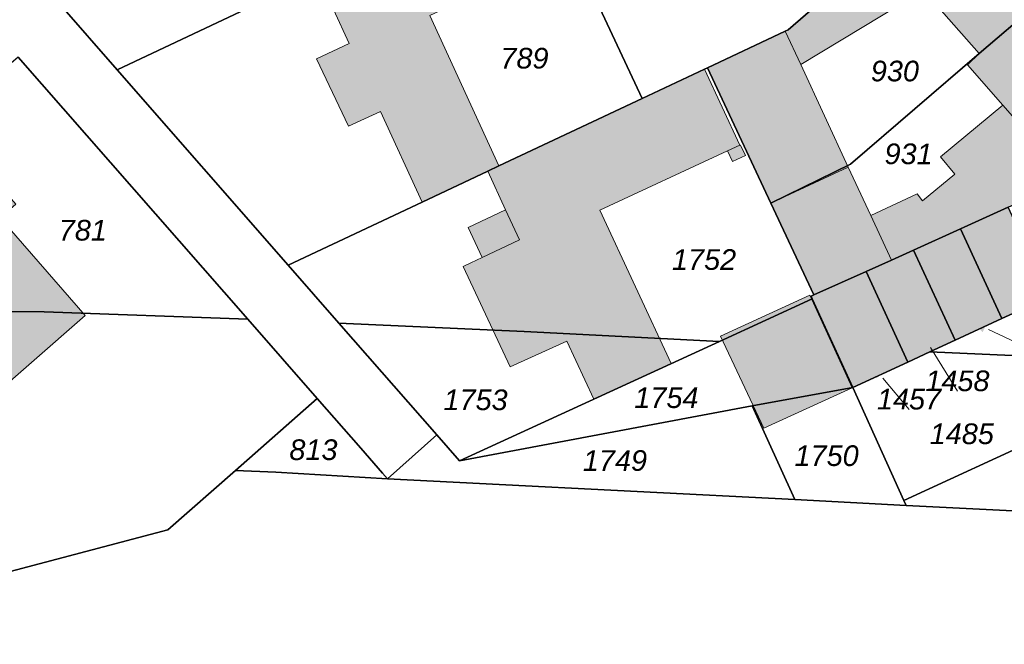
# Model space of a CAD drawing. Header units: metres. Extents: x 32338650 to 32340431, y 5701793 to 5703325.
# Tile 238 of 256: x 32340079 to 32340139, y 5702372 to 5702410. Entities that reach past the tile are written whole.
import ezdxf

# ---------------------------------------------------------------- set-up
doc = ezdxf.new("R2010")
doc.units = ezdxf.units.M
doc.header["$LTSCALE"] = 0.1
doc.layers.add('Keine', color=7, linetype='Continuous', lineweight=9)
for name, color, linetype, lineweight, true_color in [('LPB-BE-Flurstück_Grenze', 7, 'Continuous', 70, 0x004c99), ('LPB-BE-Flurstück_Nummer', 7, 'Continuous', 70, 0x004c99), ('LPB-BE-Gebäude', 7, 'Continuous', 70, 0x004c99)]:
    doc.layers.add(name, color=color, linetype=linetype, lineweight=lineweight, true_color=true_color)
doc.styles.add('Arial (italic)', font='ariali.ttf')

# ---------------------------------------------------------------- blocks, each defined once
blk = doc.blocks.new('2004')
at = {"layer": 'Keine', "color": 7, "linetype": 'Continuous'}
blk.add_solid([(0, 0), (0.75, -0.3), (0.75, 0.3)], dxfattribs=at)

msp = doc.modelspace()

# ---------------------------------------------------------------- hatches: boundary and pattern name
at = {"layer": 'LPB-BE-Gebäude', "linetype": 'Continuous', "lineweight": 0, "true_color": 0xc7c8ca}
for points in [[(32340124.947, 5702399.13), (32340129.63, 5702401.31), (32340126.752, 5702407.522), (32340134.182, 5702412.021), (32340137.567, 5702408.18), (32340144.391, 5702414.024), (32340141.906, 5702416.868), (32340141.159, 5702416.208), (32340137.879, 5702419.946), (32340131.83, 5702414.69), (32340131.072, 5702414.03), (32340125.998, 5702409.625), (32340125.814, 5702409.532), (32340121.11, 5702407.323), (32340124.947, 5702399.13)], [(32340124.947, 5702399.13), (32340129.63, 5702401.31), (32340126.752, 5702407.522), (32340134.182, 5702412.021), (32340137.567, 5702408.18), (32340144.391, 5702414.024), (32340141.906, 5702416.868), (32340141.159, 5702416.208), (32340137.879, 5702419.946), (32340131.83, 5702414.69), (32340131.072, 5702414.03), (32340125.998, 5702409.625), (32340125.814, 5702409.532), (32340121.11, 5702407.323), (32340124.947, 5702399.13)], [(32340097.426, 5702407.874), (32340099.36, 5702403.792), (32340101.298, 5702404.683), (32340103.825, 5702399.196), (32340107.794, 5702401.064), (32340108.478, 5702401.387), (32340104.288, 5702410.495), (32340112.716, 5702414.443), (32340110.564, 5702419.074), (32340106.81, 5702417.317), (32340098.187, 5702413.247), (32340097.503, 5702412.925), (32340099.405, 5702408.794), (32340097.426, 5702407.874)], [(32340097.426, 5702407.874), (32340099.36, 5702403.792), (32340101.298, 5702404.683), (32340103.825, 5702399.196), (32340107.794, 5702401.064), (32340108.478, 5702401.387), (32340104.288, 5702410.495), (32340112.716, 5702414.443), (32340110.564, 5702419.074), (32340106.81, 5702417.317), (32340098.187, 5702413.247), (32340097.503, 5702412.925), (32340099.405, 5702408.794), (32340097.426, 5702407.874)], [(32340125.814, 5702409.532), (32340126.752, 5702407.522), (32340134.182, 5702412.021), (32340131.83, 5702414.69), (32340131.072, 5702414.03), (32340125.998, 5702409.625), (32340125.814, 5702409.532)], [(32340125.814, 5702409.532), (32340126.752, 5702407.522), (32340134.182, 5702412.021), (32340131.83, 5702414.69), (32340131.072, 5702414.03), (32340125.998, 5702409.625), (32340125.814, 5702409.532)], [(32340136.085, 5702400.88), (32340134.129, 5702399.274), (32340133.797, 5702399.695), (32340130.992, 5702398.378), (32340129.63, 5702401.31), (32340124.947, 5702399.13), (32340127.551, 5702393.579), (32340130.712, 5702395.001), (32340132.241, 5702395.689), (32340133.577, 5702396.294), (32340136.432, 5702397.578), (32340139.317, 5702398.881), (32340142.172, 5702400.165), (32340142.967, 5702400.523), (32340141.609, 5702402.07), (32340146.377, 5702406.317), (32340149.084, 5702408.648), (32340144.391, 5702414.024), (32340137.567, 5702408.18), (32340136.849, 5702407.499), (32340138.986, 5702405.06), (32340135.212, 5702401.938), (32340136.085, 5702400.88)], [(32340136.085, 5702400.88), (32340134.129, 5702399.274), (32340133.797, 5702399.695), (32340130.992, 5702398.378), (32340129.63, 5702401.31), (32340124.947, 5702399.13), (32340127.551, 5702393.579), (32340130.712, 5702395.001), (32340132.241, 5702395.689), (32340133.577, 5702396.294), (32340136.432, 5702397.578), (32340139.317, 5702398.881), (32340142.172, 5702400.165), (32340142.967, 5702400.523), (32340141.609, 5702402.07), (32340146.377, 5702406.317), (32340149.084, 5702408.648), (32340144.391, 5702414.024), (32340137.567, 5702408.18), (32340136.849, 5702407.499), (32340138.986, 5702405.06), (32340135.212, 5702401.938), (32340136.085, 5702400.88)], [(32340124.947, 5702399.13), (32340129.63, 5702401.31), (32340126.752, 5702407.522), (32340125.814, 5702409.532), (32340121.11, 5702407.323), (32340124.947, 5702399.13)], [(32340124.947, 5702399.13), (32340129.63, 5702401.31), (32340126.752, 5702407.522), (32340125.814, 5702409.532), (32340121.11, 5702407.323), (32340124.947, 5702399.13)], [(32340106.301, 5702395.29), (32340109.155, 5702389.222), (32340112.584, 5702390.774), (32340114.213, 5702387.271), (32340118.905, 5702389.421), (32340114.582, 5702398.705), (32340122.32, 5702402.29), (32340122.615, 5702401.659), (32340123.401, 5702402.006), (32340123.1, 5702402.65), (32340123.059, 5702402.63), (32340120.916, 5702407.231), (32340117.141, 5702405.455), (32340108.478, 5702401.387), (32340107.794, 5702401.064), (32340108.879, 5702398.735), (32340106.616, 5702397.664), (32340107.464, 5702395.841), (32340106.778, 5702395.517), (32340106.301, 5702395.29)], [(32340106.301, 5702395.29), (32340109.155, 5702389.222), (32340112.584, 5702390.774), (32340114.213, 5702387.271), (32340118.905, 5702389.421), (32340114.582, 5702398.705), (32340122.32, 5702402.29), (32340122.615, 5702401.659), (32340123.401, 5702402.006), (32340123.1, 5702402.65), (32340123.059, 5702402.63), (32340120.916, 5702407.231), (32340117.141, 5702405.455), (32340108.478, 5702401.387), (32340107.794, 5702401.064), (32340108.879, 5702398.735), (32340106.616, 5702397.664), (32340107.464, 5702395.841), (32340106.778, 5702395.517), (32340106.301, 5702395.29)], [(32340130.992, 5702398.378), (32340132.241, 5702395.689), (32340133.577, 5702396.294), (32340136.432, 5702397.578), (32340139.317, 5702398.881), (32340142.172, 5702400.165), (32340142.967, 5702400.523), (32340141.609, 5702402.07), (32340138.986, 5702405.06), (32340135.212, 5702401.938), (32340136.085, 5702400.88), (32340134.129, 5702399.274), (32340133.797, 5702399.695), (32340130.992, 5702398.378)], [(32340130.992, 5702398.378), (32340132.241, 5702395.689), (32340133.577, 5702396.294), (32340136.432, 5702397.578), (32340139.317, 5702398.881), (32340142.172, 5702400.165), (32340142.967, 5702400.523), (32340141.609, 5702402.07), (32340138.986, 5702405.06), (32340135.212, 5702401.938), (32340136.085, 5702400.88), (32340134.129, 5702399.274), (32340133.797, 5702399.695), (32340130.992, 5702398.378)], [(32340059.164, 5702391.66), (32340057.601, 5702390.884), (32340063.113, 5702379.129), (32340069.541, 5702382.138), (32340066.403, 5702388.812), (32340064.821, 5702388.066), (32340063.75, 5702390.501), (32340069.773, 5702395.108), (32340077.057, 5702386.783), (32340083.419, 5702392.337), (32340078.268, 5702398.242), (32340079.212, 5702399.064), (32340074.815, 5702404.088), (32340069.09, 5702399.199), (32340067.431, 5702397.776), (32340061.872, 5702393.02), (32340060.881, 5702392.521), (32340059.164, 5702391.66)], [(32340059.164, 5702391.66), (32340057.601, 5702390.884), (32340063.113, 5702379.129), (32340069.541, 5702382.138), (32340066.403, 5702388.812), (32340064.821, 5702388.066), (32340063.75, 5702390.501), (32340069.773, 5702395.108), (32340077.057, 5702386.783), (32340083.419, 5702392.337), (32340078.268, 5702398.242), (32340079.212, 5702399.064), (32340074.815, 5702404.088), (32340069.09, 5702399.199), (32340067.431, 5702397.776), (32340061.872, 5702393.02), (32340060.881, 5702392.521), (32340059.164, 5702391.66)], [(32340123.059, 5702402.63), (32340122.32, 5702402.29), (32340122.615, 5702401.659), (32340123.401, 5702402.006), (32340123.1, 5702402.65), (32340123.059, 5702402.63)], [(32340123.059, 5702402.63), (32340122.32, 5702402.29), (32340122.615, 5702401.659), (32340123.401, 5702402.006), (32340123.1, 5702402.65), (32340123.059, 5702402.63)], [(32340124.947, 5702399.13), (32340127.551, 5702393.579), (32340130.712, 5702395.001), (32340132.241, 5702395.689), (32340130.992, 5702398.378), (32340129.63, 5702401.31), (32340124.947, 5702399.13)], [(32340124.947, 5702399.13), (32340127.551, 5702393.579), (32340130.712, 5702395.001), (32340132.241, 5702395.689), (32340130.992, 5702398.378), (32340129.63, 5702401.31), (32340124.947, 5702399.13)], [(32340106.616, 5702397.664), (32340107.464, 5702395.841), (32340109.726, 5702396.912), (32340108.879, 5702398.735), (32340106.616, 5702397.664)], [(32340106.616, 5702397.664), (32340107.464, 5702395.841), (32340109.726, 5702396.912), (32340108.879, 5702398.735), (32340106.616, 5702397.664)], [(32340136.432, 5702397.578), (32340138.941, 5702392.144), (32340141.815, 5702393.471), (32340139.317, 5702398.881), (32340136.432, 5702397.578)], [(32340136.432, 5702397.578), (32340138.941, 5702392.144), (32340141.815, 5702393.471), (32340139.317, 5702398.881), (32340136.432, 5702397.578)], [(32340133.577, 5702396.294), (32340136.099, 5702390.832), (32340138.941, 5702392.144), (32340136.432, 5702397.578), (32340133.577, 5702396.294)], [(32340133.577, 5702396.294), (32340136.099, 5702390.832), (32340138.941, 5702392.144), (32340136.432, 5702397.578), (32340133.577, 5702396.294)], [(32340130.712, 5702395.001), (32340133.246, 5702389.515), (32340134.563, 5702390.123), (32340136.099, 5702390.832), (32340133.577, 5702396.294), (32340132.241, 5702395.689), (32340130.712, 5702395.001)], [(32340130.712, 5702395.001), (32340133.246, 5702389.515), (32340134.563, 5702390.123), (32340136.099, 5702390.832), (32340133.577, 5702396.294), (32340132.241, 5702395.689), (32340130.712, 5702395.001)], [(32340129.904, 5702387.972), (32340133.246, 5702389.515), (32340130.712, 5702395.001), (32340127.551, 5702393.579), (32340127.378, 5702393.496), (32340127.451, 5702393.333), (32340129.904, 5702387.972)], [(32340129.904, 5702387.972), (32340133.246, 5702389.515), (32340130.712, 5702395.001), (32340127.551, 5702393.579), (32340127.378, 5702393.496), (32340127.451, 5702393.333), (32340129.904, 5702387.972)], [(32340124.514, 5702385.506), (32340129.876, 5702387.96), (32340127.296, 5702393.556), (32340121.894, 5702391.086), (32340124.514, 5702385.506)], [(32340124.514, 5702385.506), (32340129.876, 5702387.96), (32340127.296, 5702393.556), (32340121.894, 5702391.086), (32340124.514, 5702385.506)]]:
    msp.add_hatch(color=9, dxfattribs=at).paths.add_polyline_path(points)

# ---------------------------------------------------------------- linework, layer by layer
at = {"layer": 'LPB-BE-Flurstück_Grenze', "color": 253, "linetype": 'Continuous', "lineweight": 25, "true_color": 0xadadad, "transparency": 33554687, "flags": 128}
for points in [[(32340074.854, 5702419.197), (32340085.36, 5702407.208), (32340093.534, 5702411.056), (32340097.503, 5702412.925), (32340098.187, 5702413.247), (32340106.81, 5702417.317), (32340104.141, 5702423), (32340100.312, 5702431.143), (32340100.108, 5702431.041), (32340096.384, 5702429.303), (32340087.711, 5702425.235), (32340087.027, 5702424.913), (32340083.058, 5702423.044), (32340074.854, 5702419.197)], [(32340074.854, 5702419.197), (32340085.36, 5702407.208), (32340093.534, 5702411.056), (32340097.503, 5702412.925), (32340098.187, 5702413.247), (32340106.81, 5702417.317), (32340104.141, 5702423), (32340100.312, 5702431.143), (32340100.108, 5702431.041), (32340096.384, 5702429.303), (32340087.711, 5702425.235), (32340087.027, 5702424.913), (32340083.058, 5702423.044), (32340074.854, 5702419.197)], [(32340117.141, 5702405.455), (32340120.916, 5702407.231), (32340121.11, 5702407.323), (32340125.814, 5702409.532), (32340125.998, 5702409.625), (32340131.072, 5702414.03), (32340131.83, 5702414.69), (32340137.879, 5702419.946), (32340138.637, 5702420.605), (32340142.29, 5702423.778), (32340140.638, 5702426.197), (32340138.163, 5702429.531), (32340134.012, 5702425.928), (32340126.448, 5702419.373), (32340119.25, 5702413.194), (32340119.094, 5702413.06), (32340114.594, 5702410.933), (32340117.141, 5702405.455)], [(32340117.141, 5702405.455), (32340120.916, 5702407.231), (32340121.11, 5702407.323), (32340125.814, 5702409.532), (32340125.998, 5702409.625), (32340131.072, 5702414.03), (32340131.83, 5702414.69), (32340137.879, 5702419.946), (32340138.637, 5702420.605), (32340142.29, 5702423.778), (32340140.638, 5702426.197), (32340138.163, 5702429.531), (32340134.012, 5702425.928), (32340126.448, 5702419.373), (32340119.25, 5702413.194), (32340119.094, 5702413.06), (32340114.594, 5702410.933), (32340117.141, 5702405.455)], [(32340121.11, 5702407.323), (32340124.947, 5702399.13), (32340129.767, 5702401.484), (32340137.567, 5702408.18), (32340144.391, 5702414.024), (32340147.078, 5702416.346), (32340146.424, 5702417.704), (32340142.29, 5702423.778), (32340138.637, 5702420.605), (32340137.879, 5702419.946), (32340131.83, 5702414.69), (32340131.072, 5702414.03), (32340125.998, 5702409.625), (32340125.814, 5702409.532), (32340121.11, 5702407.323)], [(32340121.11, 5702407.323), (32340124.947, 5702399.13), (32340129.767, 5702401.484), (32340137.567, 5702408.18), (32340144.391, 5702414.024), (32340147.078, 5702416.346), (32340146.424, 5702417.704), (32340142.29, 5702423.778), (32340138.637, 5702420.605), (32340137.879, 5702419.946), (32340131.83, 5702414.69), (32340131.072, 5702414.03), (32340125.998, 5702409.625), (32340125.814, 5702409.532), (32340121.11, 5702407.323)], [(32340079.367, 5702407.974), (32340093.267, 5702392.113), (32340097.473, 5702387.307), (32340100.102, 5702384.297), (32340101.421, 5702382.792), (32340101.717, 5702382.45), (32340104.718, 5702385.109), (32340098.781, 5702391.877), (32340095.713, 5702395.385), (32340085.36, 5702407.208), (32340074.854, 5702419.197)], [(32340079.367, 5702407.974), (32340093.267, 5702392.113), (32340097.473, 5702387.307), (32340100.102, 5702384.297), (32340101.421, 5702382.792), (32340101.717, 5702382.45), (32340104.718, 5702385.109), (32340098.781, 5702391.877), (32340095.713, 5702395.385), (32340085.36, 5702407.208), (32340074.854, 5702419.197)], [(32340098.187, 5702413.247), (32340097.503, 5702412.925), (32340093.534, 5702411.056), (32340085.36, 5702407.208), (32340095.713, 5702395.385), (32340103.825, 5702399.196), (32340107.794, 5702401.064), (32340108.478, 5702401.387), (32340117.141, 5702405.455), (32340114.594, 5702410.933), (32340110.769, 5702419.176), (32340110.564, 5702419.074), (32340106.81, 5702417.317), (32340098.187, 5702413.247)], [(32340098.187, 5702413.247), (32340097.503, 5702412.925), (32340093.534, 5702411.056), (32340085.36, 5702407.208), (32340095.713, 5702395.385), (32340103.825, 5702399.196), (32340107.794, 5702401.064), (32340108.478, 5702401.387), (32340117.141, 5702405.455), (32340114.594, 5702410.933), (32340110.769, 5702419.176), (32340110.564, 5702419.074), (32340106.81, 5702417.317), (32340098.187, 5702413.247)], [(32340124.947, 5702399.13), (32340127.551, 5702393.579), (32340130.712, 5702395.001), (32340132.241, 5702395.689), (32340133.577, 5702396.294), (32340136.432, 5702397.578), (32340139.317, 5702398.881), (32340142.172, 5702400.165), (32340142.967, 5702400.523), (32340145.027, 5702401.459), (32340148.055, 5702402.816), (32340150.879, 5702404.091), (32340150.144, 5702408.375), (32340148.158, 5702414.12), (32340147.078, 5702416.346), (32340144.391, 5702414.024), (32340137.567, 5702408.18), (32340129.767, 5702401.484), (32340124.947, 5702399.13)], [(32340124.947, 5702399.13), (32340127.551, 5702393.579), (32340130.712, 5702395.001), (32340132.241, 5702395.689), (32340133.577, 5702396.294), (32340136.432, 5702397.578), (32340139.317, 5702398.881), (32340142.172, 5702400.165), (32340142.967, 5702400.523), (32340145.027, 5702401.459), (32340148.055, 5702402.816), (32340150.879, 5702404.091), (32340150.144, 5702408.375), (32340148.158, 5702414.12), (32340147.078, 5702416.346), (32340144.391, 5702414.024), (32340137.567, 5702408.18), (32340129.767, 5702401.484), (32340124.947, 5702399.13)], [(32340093.267, 5702392.113), (32340079.367, 5702407.974), (32340074.815, 5702404.088), (32340069.09, 5702399.199), (32340067.431, 5702397.776), (32340061.872, 5702393.02), (32340060.881, 5702392.521), (32340066.492, 5702392.701), (32340080.926, 5702392.549), (32340093.267, 5702392.113)], [(32340093.267, 5702392.113), (32340079.367, 5702407.974), (32340074.815, 5702404.088), (32340069.09, 5702399.199), (32340067.431, 5702397.776), (32340061.872, 5702393.02), (32340060.881, 5702392.521), (32340066.492, 5702392.701), (32340080.926, 5702392.549), (32340093.267, 5702392.113)], [(32340117.141, 5702405.455), (32340108.478, 5702401.387), (32340107.794, 5702401.064), (32340103.825, 5702399.196), (32340095.713, 5702395.385), (32340098.781, 5702391.877), (32340109.998, 5702391.367), (32340121.832, 5702390.752), (32340127.451, 5702393.333), (32340127.378, 5702393.496), (32340127.551, 5702393.579), (32340124.947, 5702399.13), (32340121.11, 5702407.323), (32340120.916, 5702407.231), (32340117.141, 5702405.455)], [(32340117.141, 5702405.455), (32340108.478, 5702401.387), (32340107.794, 5702401.064), (32340103.825, 5702399.196), (32340095.713, 5702395.385), (32340098.781, 5702391.877), (32340109.998, 5702391.367), (32340121.832, 5702390.752), (32340127.451, 5702393.333), (32340127.378, 5702393.496), (32340127.551, 5702393.579), (32340124.947, 5702399.13), (32340121.11, 5702407.323), (32340120.916, 5702407.231), (32340117.141, 5702405.455)], [(32340151.54, 5702389.69), (32340152.085, 5702393.596), (32340151.932, 5702397.573), (32340151.502, 5702400.503), (32340150.879, 5702404.091), (32340148.055, 5702402.816), (32340150.515, 5702397.488), (32340147.502, 5702396.097), (32340144.657, 5702394.783), (32340141.815, 5702393.471), (32340138.941, 5702392.144), (32340136.099, 5702390.832), (32340134.563, 5702390.123), (32340150.914, 5702389.401), (32340151.54, 5702389.69)], [(32340151.54, 5702389.69), (32340152.085, 5702393.596), (32340151.932, 5702397.573), (32340151.502, 5702400.503), (32340150.879, 5702404.091), (32340148.055, 5702402.816), (32340150.515, 5702397.488), (32340147.502, 5702396.097), (32340144.657, 5702394.783), (32340141.815, 5702393.471), (32340138.941, 5702392.144), (32340136.099, 5702390.832), (32340134.563, 5702390.123), (32340150.914, 5702389.401), (32340151.54, 5702389.69)], [(32340136.432, 5702397.578), (32340138.941, 5702392.144), (32340141.815, 5702393.471), (32340139.317, 5702398.881), (32340136.432, 5702397.578)], [(32340136.432, 5702397.578), (32340138.941, 5702392.144), (32340141.815, 5702393.471), (32340139.317, 5702398.881), (32340136.432, 5702397.578)], [(32340133.577, 5702396.294), (32340136.099, 5702390.832), (32340138.941, 5702392.144), (32340136.432, 5702397.578), (32340133.577, 5702396.294)], [(32340133.577, 5702396.294), (32340136.099, 5702390.832), (32340138.941, 5702392.144), (32340136.432, 5702397.578), (32340133.577, 5702396.294)], [(32340130.712, 5702395.001), (32340133.246, 5702389.515), (32340134.563, 5702390.123), (32340136.099, 5702390.832), (32340133.577, 5702396.294), (32340132.241, 5702395.689), (32340130.712, 5702395.001)], [(32340130.712, 5702395.001), (32340133.246, 5702389.515), (32340134.563, 5702390.123), (32340136.099, 5702390.832), (32340133.577, 5702396.294), (32340132.241, 5702395.689), (32340130.712, 5702395.001)], [(32340129.904, 5702387.972), (32340133.246, 5702389.515), (32340130.712, 5702395.001), (32340127.551, 5702393.579), (32340127.378, 5702393.496), (32340127.451, 5702393.333), (32340129.904, 5702387.972)], [(32340129.904, 5702387.972), (32340133.246, 5702389.515), (32340130.712, 5702395.001), (32340127.551, 5702393.579), (32340127.378, 5702393.496), (32340127.451, 5702393.333), (32340129.904, 5702387.972)], [(32340106.085, 5702383.542), (32340123.802, 5702386.875), (32340129.904, 5702387.972), (32340127.451, 5702393.333), (32340121.832, 5702390.752), (32340106.085, 5702383.542)], [(32340106.085, 5702383.542), (32340123.802, 5702386.875), (32340129.904, 5702387.972), (32340127.451, 5702393.333), (32340121.832, 5702390.752), (32340106.085, 5702383.542)], [(32340063.113, 5702379.129), (32340065.8, 5702373.385), (32340088.421, 5702379.362), (32340092.511, 5702382.947), (32340097.473, 5702387.307), (32340093.267, 5702392.113), (32340080.926, 5702392.549), (32340066.492, 5702392.701), (32340060.881, 5702392.521), (32340059.164, 5702391.66), (32340057.601, 5702390.884), (32340063.113, 5702379.129)], [(32340063.113, 5702379.129), (32340065.8, 5702373.385), (32340088.421, 5702379.362), (32340092.511, 5702382.947), (32340097.473, 5702387.307), (32340093.267, 5702392.113), (32340080.926, 5702392.549), (32340066.492, 5702392.701), (32340060.881, 5702392.521), (32340059.164, 5702391.66), (32340057.601, 5702390.884), (32340063.113, 5702379.129)], [(32340098.781, 5702391.877), (32340104.718, 5702385.109), (32340106.085, 5702383.542), (32340121.832, 5702390.752), (32340109.998, 5702391.367), (32340098.781, 5702391.877)], [(32340098.781, 5702391.877), (32340104.718, 5702385.109), (32340106.085, 5702383.542), (32340121.832, 5702390.752), (32340109.998, 5702391.367), (32340098.781, 5702391.877)], [(32340133.004, 5702381.133), (32340144.213, 5702386.308), (32340149.261, 5702388.638), (32340150.914, 5702389.401), (32340134.563, 5702390.123), (32340133.246, 5702389.515), (32340129.904, 5702387.972), (32340133.004, 5702381.133)], [(32340133.004, 5702381.133), (32340144.213, 5702386.308), (32340149.261, 5702388.638), (32340150.914, 5702389.401), (32340134.563, 5702390.123), (32340133.246, 5702389.515), (32340129.904, 5702387.972), (32340133.004, 5702381.133)], [(32340133.136, 5702380.842), (32340151.31, 5702379.917), (32340151.843, 5702389.332), (32340151.491, 5702389.341), (32340150.914, 5702389.401), (32340149.261, 5702388.638), (32340151.468, 5702383.855), (32340151.398, 5702383.283), (32340146.618, 5702381.071), (32340144.213, 5702386.308), (32340133.004, 5702381.133), (32340133.136, 5702380.842)], [(32340133.136, 5702380.842), (32340151.31, 5702379.917), (32340151.843, 5702389.332), (32340151.491, 5702389.341), (32340150.914, 5702389.401), (32340149.261, 5702388.638), (32340151.468, 5702383.855), (32340151.398, 5702383.283), (32340146.618, 5702381.071), (32340144.213, 5702386.308), (32340133.004, 5702381.133), (32340133.136, 5702380.842)], [(32340133.004, 5702381.133), (32340129.904, 5702387.972), (32340123.802, 5702386.875), (32340126.392, 5702381.195), (32340133.136, 5702380.842), (32340133.004, 5702381.133)], [(32340133.004, 5702381.133), (32340129.904, 5702387.972), (32340123.802, 5702386.875), (32340126.392, 5702381.195), (32340133.136, 5702380.842), (32340133.004, 5702381.133)], [(32340101.717, 5702382.45), (32340101.421, 5702382.792), (32340100.102, 5702384.297), (32340097.473, 5702387.307), (32340092.511, 5702382.947), (32340094.968, 5702382.847), (32340101.717, 5702382.45)], [(32340101.717, 5702382.45), (32340101.421, 5702382.792), (32340100.102, 5702384.297), (32340097.473, 5702387.307), (32340092.511, 5702382.947), (32340094.968, 5702382.847), (32340101.717, 5702382.45)], [(32340126.392, 5702381.195), (32340123.802, 5702386.875), (32340106.085, 5702383.542), (32340104.718, 5702385.109), (32340101.717, 5702382.45), (32340107.29, 5702382.171), (32340126.392, 5702381.195)], [(32340126.392, 5702381.195), (32340123.802, 5702386.875), (32340106.085, 5702383.542), (32340104.718, 5702385.109), (32340101.717, 5702382.45), (32340107.29, 5702382.171), (32340126.392, 5702381.195)], [(32340238.881, 5702372.873), (32340171.94, 5702375.948), (32340170.482, 5702378.95), (32340151.31, 5702379.917), (32340133.136, 5702380.842), (32340126.392, 5702381.195), (32340107.29, 5702382.171), (32340101.717, 5702382.45), (32340094.968, 5702382.847), (32340092.511, 5702382.947), (32340088.421, 5702379.362), (32340065.8, 5702373.385), (32340054.965, 5702370.527), (32340054.487, 5702360.589), (32340012.865, 5702358.083), (32340015.901, 5702345.239), (32340046.864, 5702343.809), (32340047.498, 5702357.543), (32340067.905, 5702356.626), (32340067.27, 5702342.872), (32340249.976, 5702334.48)], [(32340238.881, 5702372.873), (32340171.94, 5702375.948), (32340170.482, 5702378.95), (32340151.31, 5702379.917), (32340133.136, 5702380.842), (32340126.392, 5702381.195), (32340107.29, 5702382.171), (32340101.717, 5702382.45), (32340094.968, 5702382.847), (32340092.511, 5702382.947), (32340088.421, 5702379.362), (32340065.8, 5702373.385), (32340054.965, 5702370.527), (32340054.487, 5702360.589), (32340012.865, 5702358.083), (32340015.901, 5702345.239), (32340046.864, 5702343.809), (32340047.498, 5702357.543), (32340067.905, 5702356.626), (32340067.27, 5702342.872), (32340249.976, 5702334.48)]]:
    msp.add_lwpolyline(points, dxfattribs=at)
at = {"layer": 'LPB-BE-Flurstück_Nummer', "color": 252, "linetype": 'Continuous', "lineweight": 5, "true_color": 0x888888}
for p, q in [((32340138.1248, 5702391.4853), (32340140.569, 5702390.342)), ((32340138.1248, 5702391.4853), (32340140.569, 5702390.342)), ((32340134.60965, 5702390.40168), (32340136.242, 5702387.753)), ((32340134.60965, 5702390.40168), (32340136.242, 5702387.753)), ((32340131.73246, 5702388.53285), (32340133.311, 5702386.645)), ((32340131.73246, 5702388.53285), (32340133.311, 5702386.645))]:
    msp.add_line(p, q, dxfattribs=at)
at = {"layer": 'LPB-BE-Gebäude', "color": 7, "linetype": 'Continuous', "lineweight": 9, "flags": 128}
for points in [[(32340124.947, 5702399.13), (32340129.63, 5702401.31), (32340126.752, 5702407.522), (32340134.182, 5702412.021), (32340137.567, 5702408.18), (32340144.391, 5702414.024), (32340141.906, 5702416.868), (32340141.159, 5702416.208), (32340137.879, 5702419.946), (32340131.83, 5702414.69), (32340131.072, 5702414.03), (32340125.998, 5702409.625), (32340125.814, 5702409.532), (32340121.11, 5702407.323), (32340124.947, 5702399.13)], [(32340124.947, 5702399.13), (32340129.63, 5702401.31), (32340126.752, 5702407.522), (32340134.182, 5702412.021), (32340137.567, 5702408.18), (32340144.391, 5702414.024), (32340141.906, 5702416.868), (32340141.159, 5702416.208), (32340137.879, 5702419.946), (32340131.83, 5702414.69), (32340131.072, 5702414.03), (32340125.998, 5702409.625), (32340125.814, 5702409.532), (32340121.11, 5702407.323), (32340124.947, 5702399.13)], [(32340097.426, 5702407.874), (32340099.36, 5702403.792), (32340101.298, 5702404.683), (32340103.825, 5702399.196), (32340107.794, 5702401.064), (32340108.478, 5702401.387), (32340104.288, 5702410.495), (32340112.716, 5702414.443), (32340110.564, 5702419.074), (32340106.81, 5702417.317), (32340098.187, 5702413.247), (32340097.503, 5702412.925), (32340099.405, 5702408.794), (32340097.426, 5702407.874)], [(32340097.426, 5702407.874), (32340099.36, 5702403.792), (32340101.298, 5702404.683), (32340103.825, 5702399.196), (32340107.794, 5702401.064), (32340108.478, 5702401.387), (32340104.288, 5702410.495), (32340112.716, 5702414.443), (32340110.564, 5702419.074), (32340106.81, 5702417.317), (32340098.187, 5702413.247), (32340097.503, 5702412.925), (32340099.405, 5702408.794), (32340097.426, 5702407.874)], [(32340125.814, 5702409.532), (32340126.752, 5702407.522), (32340134.182, 5702412.021), (32340131.83, 5702414.69), (32340131.072, 5702414.03), (32340125.998, 5702409.625), (32340125.814, 5702409.532)], [(32340125.814, 5702409.532), (32340126.752, 5702407.522), (32340134.182, 5702412.021), (32340131.83, 5702414.69), (32340131.072, 5702414.03), (32340125.998, 5702409.625), (32340125.814, 5702409.532)], [(32340136.085, 5702400.88), (32340134.129, 5702399.274), (32340133.797, 5702399.695), (32340130.992, 5702398.378), (32340129.63, 5702401.31), (32340124.947, 5702399.13), (32340127.551, 5702393.579), (32340130.712, 5702395.001), (32340132.241, 5702395.689), (32340133.577, 5702396.294), (32340136.432, 5702397.578), (32340139.317, 5702398.881), (32340142.172, 5702400.165), (32340142.967, 5702400.523), (32340141.609, 5702402.07), (32340146.377, 5702406.317), (32340149.084, 5702408.648), (32340144.391, 5702414.024), (32340137.567, 5702408.18), (32340136.849, 5702407.499), (32340138.986, 5702405.06), (32340135.212, 5702401.938), (32340136.085, 5702400.88)], [(32340136.085, 5702400.88), (32340134.129, 5702399.274), (32340133.797, 5702399.695), (32340130.992, 5702398.378), (32340129.63, 5702401.31), (32340124.947, 5702399.13), (32340127.551, 5702393.579), (32340130.712, 5702395.001), (32340132.241, 5702395.689), (32340133.577, 5702396.294), (32340136.432, 5702397.578), (32340139.317, 5702398.881), (32340142.172, 5702400.165), (32340142.967, 5702400.523), (32340141.609, 5702402.07), (32340146.377, 5702406.317), (32340149.084, 5702408.648), (32340144.391, 5702414.024), (32340137.567, 5702408.18), (32340136.849, 5702407.499), (32340138.986, 5702405.06), (32340135.212, 5702401.938), (32340136.085, 5702400.88)], [(32340124.947, 5702399.13), (32340129.63, 5702401.31), (32340126.752, 5702407.522), (32340125.814, 5702409.532), (32340121.11, 5702407.323), (32340124.947, 5702399.13)], [(32340124.947, 5702399.13), (32340129.63, 5702401.31), (32340126.752, 5702407.522), (32340125.814, 5702409.532), (32340121.11, 5702407.323), (32340124.947, 5702399.13)], [(32340106.301, 5702395.29), (32340109.155, 5702389.222), (32340112.584, 5702390.774), (32340114.213, 5702387.271), (32340118.905, 5702389.421), (32340114.582, 5702398.705), (32340122.32, 5702402.29), (32340122.615, 5702401.659), (32340123.401, 5702402.006), (32340123.1, 5702402.65), (32340123.059, 5702402.63), (32340120.916, 5702407.231), (32340117.141, 5702405.455), (32340108.478, 5702401.387), (32340107.794, 5702401.064), (32340108.879, 5702398.735), (32340106.616, 5702397.664), (32340107.464, 5702395.841), (32340106.778, 5702395.517), (32340106.301, 5702395.29)], [(32340106.301, 5702395.29), (32340109.155, 5702389.222), (32340112.584, 5702390.774), (32340114.213, 5702387.271), (32340118.905, 5702389.421), (32340114.582, 5702398.705), (32340122.32, 5702402.29), (32340122.615, 5702401.659), (32340123.401, 5702402.006), (32340123.1, 5702402.65), (32340123.059, 5702402.63), (32340120.916, 5702407.231), (32340117.141, 5702405.455), (32340108.478, 5702401.387), (32340107.794, 5702401.064), (32340108.879, 5702398.735), (32340106.616, 5702397.664), (32340107.464, 5702395.841), (32340106.778, 5702395.517), (32340106.301, 5702395.29)], [(32340130.992, 5702398.378), (32340132.241, 5702395.689), (32340133.577, 5702396.294), (32340136.432, 5702397.578), (32340139.317, 5702398.881), (32340142.172, 5702400.165), (32340142.967, 5702400.523), (32340141.609, 5702402.07), (32340138.986, 5702405.06), (32340135.212, 5702401.938), (32340136.085, 5702400.88), (32340134.129, 5702399.274), (32340133.797, 5702399.695), (32340130.992, 5702398.378)], [(32340130.992, 5702398.378), (32340132.241, 5702395.689), (32340133.577, 5702396.294), (32340136.432, 5702397.578), (32340139.317, 5702398.881), (32340142.172, 5702400.165), (32340142.967, 5702400.523), (32340141.609, 5702402.07), (32340138.986, 5702405.06), (32340135.212, 5702401.938), (32340136.085, 5702400.88), (32340134.129, 5702399.274), (32340133.797, 5702399.695), (32340130.992, 5702398.378)], [(32340059.164, 5702391.66), (32340057.601, 5702390.884), (32340063.113, 5702379.129), (32340069.541, 5702382.138), (32340066.403, 5702388.812), (32340064.821, 5702388.066), (32340063.75, 5702390.501), (32340069.773, 5702395.108), (32340077.057, 5702386.783), (32340083.419, 5702392.337), (32340078.268, 5702398.242), (32340079.212, 5702399.064), (32340074.815, 5702404.088), (32340069.09, 5702399.199), (32340067.431, 5702397.776), (32340061.872, 5702393.02), (32340060.881, 5702392.521), (32340059.164, 5702391.66)], [(32340059.164, 5702391.66), (32340057.601, 5702390.884), (32340063.113, 5702379.129), (32340069.541, 5702382.138), (32340066.403, 5702388.812), (32340064.821, 5702388.066), (32340063.75, 5702390.501), (32340069.773, 5702395.108), (32340077.057, 5702386.783), (32340083.419, 5702392.337), (32340078.268, 5702398.242), (32340079.212, 5702399.064), (32340074.815, 5702404.088), (32340069.09, 5702399.199), (32340067.431, 5702397.776), (32340061.872, 5702393.02), (32340060.881, 5702392.521), (32340059.164, 5702391.66)], [(32340123.059, 5702402.63), (32340122.32, 5702402.29), (32340122.615, 5702401.659), (32340123.401, 5702402.006), (32340123.1, 5702402.65), (32340123.059, 5702402.63)], [(32340123.059, 5702402.63), (32340122.32, 5702402.29), (32340122.615, 5702401.659), (32340123.401, 5702402.006), (32340123.1, 5702402.65), (32340123.059, 5702402.63)], [(32340124.947, 5702399.13), (32340127.551, 5702393.579), (32340130.712, 5702395.001), (32340132.241, 5702395.689), (32340130.992, 5702398.378), (32340129.63, 5702401.31), (32340124.947, 5702399.13)], [(32340124.947, 5702399.13), (32340127.551, 5702393.579), (32340130.712, 5702395.001), (32340132.241, 5702395.689), (32340130.992, 5702398.378), (32340129.63, 5702401.31), (32340124.947, 5702399.13)], [(32340106.616, 5702397.664), (32340107.464, 5702395.841), (32340109.726, 5702396.912), (32340108.879, 5702398.735), (32340106.616, 5702397.664)], [(32340106.616, 5702397.664), (32340107.464, 5702395.841), (32340109.726, 5702396.912), (32340108.879, 5702398.735), (32340106.616, 5702397.664)], [(32340136.432, 5702397.578), (32340138.941, 5702392.144), (32340141.815, 5702393.471), (32340139.317, 5702398.881), (32340136.432, 5702397.578)], [(32340136.432, 5702397.578), (32340138.941, 5702392.144), (32340141.815, 5702393.471), (32340139.317, 5702398.881), (32340136.432, 5702397.578)], [(32340133.577, 5702396.294), (32340136.099, 5702390.832), (32340138.941, 5702392.144), (32340136.432, 5702397.578), (32340133.577, 5702396.294)], [(32340133.577, 5702396.294), (32340136.099, 5702390.832), (32340138.941, 5702392.144), (32340136.432, 5702397.578), (32340133.577, 5702396.294)], [(32340130.712, 5702395.001), (32340133.246, 5702389.515), (32340134.563, 5702390.123), (32340136.099, 5702390.832), (32340133.577, 5702396.294), (32340132.241, 5702395.689), (32340130.712, 5702395.001)], [(32340130.712, 5702395.001), (32340133.246, 5702389.515), (32340134.563, 5702390.123), (32340136.099, 5702390.832), (32340133.577, 5702396.294), (32340132.241, 5702395.689), (32340130.712, 5702395.001)], [(32340129.904, 5702387.972), (32340133.246, 5702389.515), (32340130.712, 5702395.001), (32340127.551, 5702393.579), (32340127.378, 5702393.496), (32340127.451, 5702393.333), (32340129.904, 5702387.972)], [(32340129.904, 5702387.972), (32340133.246, 5702389.515), (32340130.712, 5702395.001), (32340127.551, 5702393.579), (32340127.378, 5702393.496), (32340127.451, 5702393.333), (32340129.904, 5702387.972)], [(32340124.514, 5702385.506), (32340129.876, 5702387.96), (32340127.296, 5702393.556), (32340121.894, 5702391.086), (32340124.514, 5702385.506)], [(32340124.514, 5702385.506), (32340129.876, 5702387.96), (32340127.296, 5702393.556), (32340121.894, 5702391.086), (32340124.514, 5702385.506)]]:
    msp.add_lwpolyline(points, dxfattribs=at)

# ---------------------------------------------------------------- block references
at = {"layer": 'LPB-BE-Flurstück_Nummer', "color": 252, "true_color": 0x888888}
for p, rotation in [((32340137.219, 5702391.909), 334.93163121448), ((32340137.219, 5702391.909), 334.93163121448), ((32340134.085, 5702391.253), 301.644934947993), ((32340134.085, 5702391.253), 301.644934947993), ((32340131.091, 5702389.3), 309.900957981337), ((32340131.091, 5702389.3), 309.900957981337)]:
    msp.add_blockref('2004', p, dxfattribs=dict(at, rotation=rotation))

# ---------------------------------------------------------------- texts
at = {"layer": 'LPB-BE-Flurstück_Nummer', "color": 252, "true_color": 0x888888, "char_height": 1.25, "attachment_point": 2, "line_spacing_factor": 1.004016, "style": 'Arial (italic)'}
for s, insert, width in [('789', (32340110.021, 5702408.528), 4.035), ('789', (32340110.021, 5702408.528), 4.035), ('930', (32340132.455, 5702407.751), 4.213125), ('930', (32340132.455, 5702407.751), 4.213125), ('931', (32340133.285, 5702402.74), 3.988125), ('931', (32340133.285, 5702402.74), 3.988125), ('781', (32340083.275, 5702398.116), 3.8475), ('781', (32340083.275, 5702398.116), 3.8475), ('1752', (32340120.899, 5702396.344), 5.44875), ('1752', (32340120.899, 5702396.344), 5.44875), ('1458', (32340136.242, 5702389.003), 5.45625), ('1458', (32340136.242, 5702389.003), 5.45625), ('1754', (32340118.616, 5702387.982), 5.401875), ('1754', (32340118.616, 5702387.982), 5.401875), ('1457', (32340133.311, 5702387.895), 5.536875), ('1457', (32340133.311, 5702387.895), 5.536875), ('1753', (32340107.058, 5702387.854), 5.435625), ('1753', (32340107.058, 5702387.854), 5.435625), ('1485', (32340136.507, 5702385.799), 5.476875), ('1485', (32340136.507, 5702385.799), 5.476875), ('813', (32340097.24, 5702384.834), 4.17375), ('813', (32340097.24, 5702384.834), 4.17375), ('1750', (32340128.319, 5702384.474), 5.458125), ('1750', (32340128.319, 5702384.474), 5.458125), ('1749', (32340115.502, 5702384.181), 5.420625), ('1749', (32340115.502, 5702384.181), 5.420625)]:
    msp.add_mtext(s, dxfattribs=dict(at, insert=insert, width=width))

doc.saveas('drawing.dxf')
